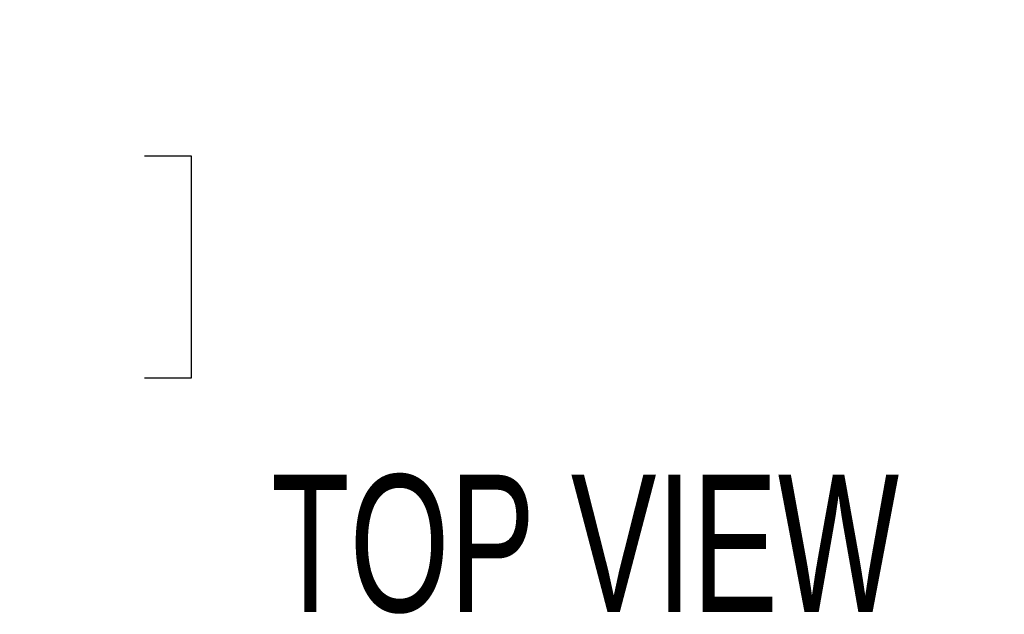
# Model space of a CAD drawing. Header units: inches. Extents: x 0.2 to 10.8, y 0.2 to 8.2.
# Tile 84 of 127: x 3.547 to 4.145, y 6.432 to 6.794. Entities that reach past the tile are written whole.
import ezdxf

# ---------------------------------------------------------------- set-up
doc = ezdxf.new("R2010")
doc.units = ezdxf.units.IN
doc.header["$MEASUREMENT"] = 0
doc.layers.add('DIMENSIONS', color=140, linetype='Continuous')
doc.layers.add('TEXT', color=140, linetype='Continuous')
doc.styles.add('SLDTEXTSTYLE0', font='TXT', dxfattribs={"width": 0.7})
doc.dimstyles.new('SLDDIMSTYLE1', dxfattribs={"dimtxt": 0.084961, "dimasz": 0.13, "dimexe": 0, "dimexo": 0.0625, "dimgap": 0.02124, "dimtad": 0, "dimtih": 1, "dimtoh": 1, "dimlfac": 12, "dimrnd": 1e-09, "dimzin": 12, "dimdsep": 46, "dimtxsty": 'SLDTEXTSTYLE0', "dimsah": 1, "dimcen": 0.09, "dimadec": 0, "dimazin": 3, "dimtfac": 1, "dimtmove": 0, "dimatfit": 0, "dimfxl": 0, "dimfrac": 2, "dimtolj": 1, "dimtzin": 12, "dimarcsym": 0})

# ---------------------------------------------------------------- blocks, each defined once
blk = doc.blocks.new('_D_4')
at = {"layer": 'DIMENSIONS'}
for p, q in [((2.90927, 6.98114), (2.90927, 6.58598)), ((3.04388, 6.90806), (3.04388, 6.58598)), ((2.90927, 6.71098), (2.65927, 6.71098)), ((3.04388, 6.71098), (3.25535, 6.71098)), ((3.37048, 6.71098), (3.34195, 6.71098)), ((3.34195, 6.71098), (3.34195, 6.57595)), ((3.62295, 6.71098), (3.65148, 6.71098)), ((3.65148, 6.71098), (3.65148, 6.57595)), ((3.34195, 6.57595), (3.37048, 6.57595)), ((3.65148, 6.57595), (3.62295, 6.57595))]:
    blk.add_line(p, q, dxfattribs=at)
for points in [[(2.90927, 6.71098), (2.77927, 6.73098), (2.77927, 6.69098)], [(3.04388, 6.71098), (3.17388, 6.69098), (3.17388, 6.73098)]]:
    blk.add_solid(points, dxfattribs=at)
at = {"layer": 'DIMENSIONS', "char_height": 0.083333, "attachment_point": 1, "style": 'SLDTEXTSTYLE0'}
for s, insert in [('1.62', (3.37048, 6.83743)), ('41.0', (3.37048, 6.68337))]:
    blk.add_mtext(s, dxfattribs=dict(at, insert=insert))

msp = doc.modelspace()

# ---------------------------------------------------------------- texts
at = {"layer": 'TEXT', "insert": (3.8906691, 6.5171943), "char_height": 0.08333333, "attachment_point": 2, "style": 'SLDTEXTSTYLE0'}
msp.add_mtext('TOP VIEW', dxfattribs=at)

# ---------------------------------------------------------------- dimensions: what is measured, and where the dimension line sits
at = {"layer": 'DIMENSIONS'}
dim = msp.add_linear_dim(base=(3.0438759, 6.7109829), p1=(2.909267, 7.0311375), p2=(3.0438759, 6.9580642), dimstyle='SLDDIMSTYLE1', dxfattribs=at)
dim.commit()
dim.dimension.update_dxf_attribs({"geometry": '_D_4', "text_midpoint": (3.4967109, 6.7109829), "dimtype": 160})

doc.saveas('drawing.dxf')
